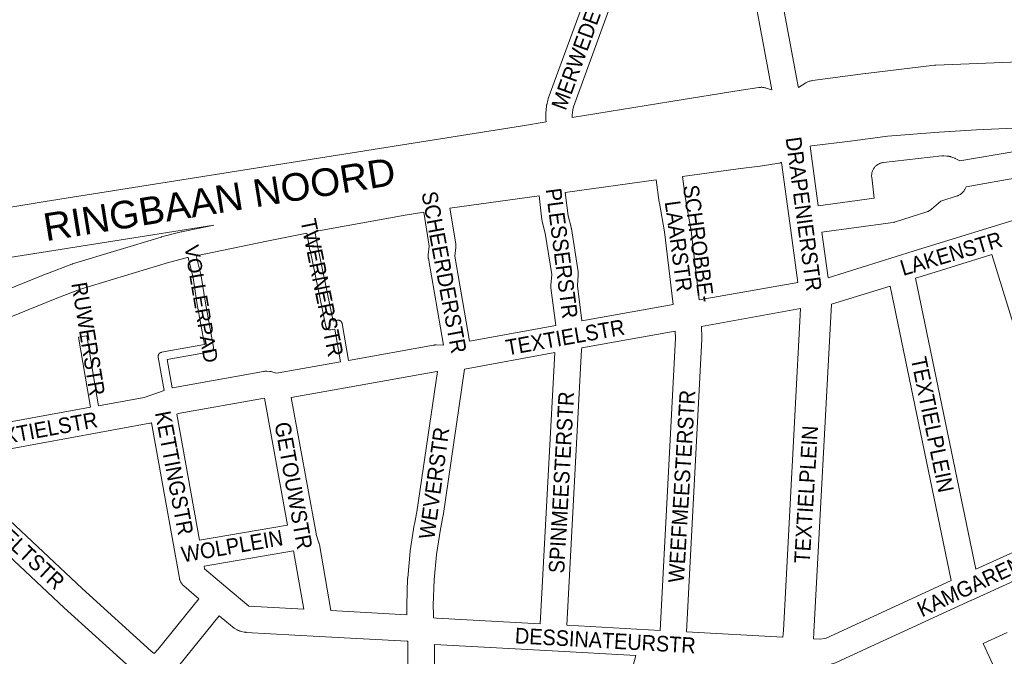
# Model space of a CAD drawing. Header units: metres. Extents: x 123819 to 142731, y 393440 to 405763.
# Tile 187 of 256: x 132898 to 133383, y 398379 to 398692. Entities that reach past the tile are written whole.
import ezdxf
from ezdxf.enums import TextEntityAlignment as Align

# ---------------------------------------------------------------- set-up
doc = ezdxf.new("R2010")
doc.units = ezdxf.units.M
doc.header["$MEASUREMENT"] = 0
for name, color, linetype, lineweight in [('gs-anno-wegen algemeen tekst', 7, 'Continuous', 0), ('gs-knt-aanvullende hoofdweg', 7, 'Continuous', 0), ('gs-knt-hoofdweg', 7, 'Continuous', 0), ('gs-knt-paden', 7, 'Continuous', 0), ('gs-knt-wegen algemeen', 7, 'Continuous', 0)]:
    doc.layers.add(name, color=color, linetype=linetype, lineweight=lineweight)
doc.styles.add('Style-Arial', font='arial.ttf')

msp = doc.modelspace()

# ---------------------------------------------------------------- linework, layer by layer
at = {"layer": 'gs-knt-aanvullende hoofdweg', "color": 7, "linetype": 'Continuous', "flags": 128}
for points in [[(133287.71, 398630.04), (133291.7, 398600.64)], [(133281.67, 398562.98), (133277.7, 398592.17), (133273.62, 398622.09)], [(133293.46, 398587.74), (133296.51, 398565.27)], [(133298.15, 398552.15), (133289.57, 398390.58), (133289.56, 398390.37), (133289.3, 398387.28)], [(133274.3, 398388.11), (133274.58, 398391.49), (133283, 398550.03)]]:
    msp.add_lwpolyline(points, dxfattribs=at)
at = {"layer": 'gs-knt-hoofdweg', "color": 7, "linetype": 'Continuous', "flags": 128}
for points in [[(133281.87, 398658.94), (133285.59, 398661.25), (133285.91, 398661.44), (133286.25, 398661.62), (133286.59, 398661.78), (133286.94, 398661.93), (133287.3, 398662.05), (133287.66, 398662.16), (133288.03, 398662.26), (133288.4, 398662.33), (133288.78, 398662.39), (133314.98, 398665.81), (133315.04, 398665.82), (133348.85, 398669.95), (133349.17, 398669.98), (133349.5, 398670), (133476.69, 398675.1)], [(133170.49, 398644.16), (133219.07, 398652.09), (133253.64, 398657.66), (133253.73, 398657.68), (133262.44, 398658.98), (133262.8, 398659.02), (133263.16, 398659.05), (133263.52, 398659.06), (133263.88, 398659.06), (133264.24, 398659.04), (133264.59, 398659), (133264.95, 398658.95), (133265.3, 398658.88), (133265.65, 398658.8), (133266, 398658.7), (133268.84, 398657.82)], [(133513.56, 398644.18), (133395.23, 398639.25), (133369.58, 398638.07), (133351.22, 398636.95), (133325.81, 398634.93), (133307.61, 398632.48), (133307.48, 398632.47), (133288.41, 398630.28), (133287.71, 398630.04)], [(132790.1, 398595.61), (132809.67, 398591.35), (132817.43, 398589.83), (132828.43, 398589.09), (132833.58, 398589.79), (132859.43, 398594), (132873.84, 398596.62), (132873.96, 398596.65), (132910.91, 398602.77), (132910.96, 398602.78), (133146.06, 398640.14), (133157.62, 398642.05)], [(133273.62, 398622.09), (133273.45, 398622.02), (133273.16, 398621.93), (133272.86, 398621.84), (133272.56, 398621.77), (133272.26, 398621.71), (133263.08, 398620.24), (133262.85, 398620.21), (133252.17, 398618.89), (133224.74, 398615.16)], [(133211.84, 398613.4), (133167.05, 398607.3)], [(133154.15, 398605.53), (133110.27, 398599.49)], [(133097.39, 398597.57), (133088.22, 398596.09), (133043.67, 398587.95)], [(132993.96, 398591.21), (132960.84, 398585.95), (132882.91, 398573.51), (132851.45, 398568.35), (132837.01, 398564.41), (132822.97, 398558.84), (132817.83, 398556.37), (132798.3, 398547.01)], [(132874.04, 398551.99), (132911.92, 398567.35), (132912.06, 398567.41), (132923.98, 398571.92), (132924.18, 398571.99), (132924.39, 398572.05), (132967.98, 398585.3), (132968.26, 398585.38), (132977.92, 398587.87), (132978.2, 398587.93), (132980.55, 398588.43), (132980.57, 398588.43), (132993.96, 398591.21)], [(133039.72, 398587.2), (133020.14, 398583.34), (132985.26, 398576.11)]]:
    msp.add_lwpolyline(points, dxfattribs=at)
at = {"layer": 'gs-knt-paden', "color": 7, "linetype": 'Continuous', "flags": 128}
for points in [[(133056.4, 398523.79), (133053.55, 398539.98), (133051.57, 398539.59), (133051.48, 398539.58), (133051.38, 398539.57), (133051.28, 398539.56), (133051.18, 398539.56), (133051.09, 398539.56), (133050.99, 398539.57), (133050.89, 398539.58), (133050.8, 398539.6), (133050.7, 398539.62), (133050.61, 398539.64), (133050.51, 398539.68), (133050.42, 398539.71), (133050.33, 398539.75), (133050.25, 398539.79), (133050.16, 398539.84), (133050.08, 398539.89), (133050, 398539.95), (133049.92, 398540.01), (133049.85, 398540.07), (133049.78, 398540.14), (133049.71, 398540.21), (133049.64, 398540.28), (133049.58, 398540.36), (133049.53, 398540.44), (133049.47, 398540.52), (133049.43, 398540.61), (133049.38, 398540.69), (133049.34, 398540.78), (133049.3, 398540.87), (133049.27, 398540.97), (133049.25, 398541.06), (133049.22, 398541.16), (133041.36, 398578.75), (133041.35, 398578.78), (133039.72, 398587.2)], [(133043.67, 398587.95), (133045.3, 398579.56)], [(132985.26, 398576.11), (132987.7, 398566.15), (132987.72, 398566.06), (132987.74, 398565.98), (132989.82, 398552.73), (132993.76, 398531.07), (132993.77, 398530.97), (132993.78, 398530.88), (132993.79, 398530.78), (132993.79, 398530.69), (132993.79, 398530.59), (132993.78, 398530.5), (132993.77, 398530.4), (132993.75, 398530.31), (132993.73, 398530.21), (132993.7, 398530.12), (132993.67, 398530.03), (132993.64, 398529.94), (132993.6, 398529.85), (132993.56, 398529.77), (132993.51, 398529.68), (132993.46, 398529.6), (132993.41, 398529.52), (132993.35, 398529.45), (132993.29, 398529.37), (132993.22, 398529.3), (132993.15, 398529.24), (132993.08, 398529.17), (132993.01, 398529.11), (132992.93, 398529.06), (132992.85, 398529), (132992.77, 398528.96), (132992.68, 398528.91), (132992.59, 398528.87), (132992.51, 398528.83), (132992.42, 398528.8), (132992.32, 398528.77), (132992.23, 398528.75), (132992.14, 398528.73), (132970.93, 398524.91), (132973.39, 398510.95)], [(133045.3, 398579.56), (133052.75, 398543.92), (133054.79, 398544.31), (133054.89, 398544.33), (133054.98, 398544.34), (133055.08, 398544.35), (133055.18, 398544.35), (133055.27, 398544.35), (133055.37, 398544.34), (133055.47, 398544.33), (133055.56, 398544.31), (133055.65, 398544.29), (133055.75, 398544.27), (133055.84, 398544.24), (133055.93, 398544.2), (133056.02, 398544.16), (133056.11, 398544.12), (133056.19, 398544.07), (133056.27, 398544.02), (133056.35, 398543.97), (133056.43, 398543.91), (133056.5, 398543.85), (133056.57, 398543.78), (133056.64, 398543.71), (133056.71, 398543.64), (133056.77, 398543.57), (133056.82, 398543.49), (133056.88, 398543.41), (133056.93, 398543.32), (133056.97, 398543.24), (133057.01, 398543.15), (133057.05, 398543.06), (133057.08, 398542.97), (133057.11, 398542.88), (133057.13, 398542.78), (133057.15, 398542.69), (133060.36, 398524.49)], [(132969.53, 398509.68), (132966.62, 398526.18), (132966.61, 398526.28), (132966.6, 398526.38), (132966.59, 398526.47), (132966.59, 398526.57), (132966.6, 398526.67), (132966.61, 398526.77), (132966.62, 398526.87), (132966.64, 398526.96), (132966.66, 398527.06), (132966.69, 398527.15), (132966.73, 398527.24), (132966.76, 398527.34), (132966.8, 398527.43), (132966.85, 398527.51), (132966.9, 398527.6), (132966.96, 398527.68), (132967.01, 398527.76), (132967.08, 398527.83), (132967.14, 398527.91), (132967.21, 398527.98), (132967.28, 398528.04), (132967.36, 398528.11), (132967.44, 398528.17), (132967.52, 398528.22), (132967.6, 398528.27), (132967.69, 398528.32), (132967.78, 398528.36), (132967.87, 398528.4), (132967.96, 398528.43), (132968.06, 398528.46), (132968.15, 398528.49), (132968.25, 398528.51), (132989.44, 398532.33), (132985.86, 398552.03), (132985.85, 398552.08), (132983.78, 398565.27), (132981.32, 398575.28)]]:
    msp.add_lwpolyline(points, dxfattribs=at)
msp.add_lwpolyline([(132933.24, 398501.46), (132931.6, 398511.03), (132927.4, 398536, -0.371405), (132927.41, 398536.01), (132931.35, 398536.67, -0.371407), (132931.37, 398536.66), (132935.56, 398511.71), (132937.2, 398502.18)], format="xyb", dxfattribs=at)
at = {"layer": 'gs-knt-wegen algemeen', "color": 7, "linetype": 'Continuous', "flags": 128}
for points in [[(133157.62, 398642.05), (133157.51, 398643.14), (133157.49, 398643.33), (133157.48, 398643.53), (133157.42, 398645.33), (133157.42, 398645.65), (133157.43, 398645.96), (133157.45, 398646.28), (133157.84, 398649.81), (133157.87, 398650.04), (133157.91, 398650.26), (133157.96, 398650.49), (133158.44, 398652.69), (133158.51, 398652.97), (133158.59, 398653.25), (133158.68, 398653.53), (133176.73, 398702.86), (133178.55, 398708.6), (133181.72, 398720.53), (133182.99, 398726.41), (133185, 398738.53), (133186.24, 398750.73), (133188.03, 398787.64)], [(133201, 398786.24), (133199.24, 398749.93), (133199.23, 398749.76), (133199.21, 398749.58), (133197.93, 398737), (133197.91, 398736.8), (133197.88, 398736.59), (133195.8, 398724.12), (133195.75, 398723.81), (133194.41, 398717.63), (133194.34, 398717.33), (133191.09, 398705.11), (133191.01, 398704.81), (133189.1, 398698.78), (133189, 398698.52), (133171.06, 398649.47), (133170.75, 398648.04), (133170.45, 398645.32), (133170.49, 398644.2), (133170.49, 398644.16)], [(133268.84, 398657.82), (133245.78, 398781.37)], [(133259.21, 398780.38), (133281.78, 398659.43), (133281.79, 398659.38), (133281.87, 398658.94)], [(133291.7, 398600.64), (133319.16, 398604.37), (133318, 398614.85), (133317.97, 398615.16), (133317.96, 398615.48), (133317.96, 398615.8), (133317.98, 398616.12), (133318.02, 398616.44), (133318.07, 398616.75), (133318.13, 398617.07), (133318.22, 398617.38), (133318.31, 398617.68), (133318.42, 398617.98), (133318.55, 398618.27), (133318.69, 398618.56), (133318.84, 398618.84), (133319.01, 398619.11), (133319.19, 398619.38), (133319.39, 398619.63), (133319.59, 398619.88), (133319.81, 398620.11), (133320.04, 398620.33), (133320.28, 398620.54), (133320.53, 398620.74), (133320.78, 398620.93), (133321.05, 398621.11), (133321.33, 398621.27), (133321.61, 398621.41), (133321.9, 398621.55), (133322.2, 398621.67), (133322.5, 398621.77), (133322.81, 398621.86), (133323.12, 398621.93), (133323.43, 398621.99), (133323.75, 398622.03), (133352.53, 398625.23), (133352.78, 398625.26), (133353.03, 398625.27), (133353.28, 398625.27), (133353.54, 398625.27), (133355.07, 398625.2), (133355.36, 398625.18), (133355.64, 398625.15), (133355.93, 398625.1), (133356.21, 398625.05), (133356.49, 398624.98), (133356.76, 398624.9), (133357.03, 398624.8), (133358.48, 398624.27), (133358.71, 398624.18), (133358.94, 398624.08), (133359.17, 398623.97), (133359.39, 398623.85), (133361.33, 398622.78), (133388.42, 398627.49)], [(133224.74, 398615.16), (133226.24, 398604.19), (133228.77, 398589.97), (133228.8, 398589.78), (133228.83, 398589.59), (133233.02, 398554.31)], [(133220.18, 398552.02), (133215.92, 398587.87), (133213.4, 398602.03), (133213.36, 398602.3), (133211.84, 398613.4)], [(133390.24, 398614.59), (133364.5, 398610.11), (133363.82, 398608.78), (133363.66, 398608.5), (133363.5, 398608.23), (133363.32, 398607.97), (133363.13, 398607.71), (133362.93, 398607.47), (133362.71, 398607.23), (133362.48, 398607.01), (133362.25, 398606.79), (133362, 398606.59), (133361.74, 398606.4), (133361.48, 398606.23), (133361.2, 398606.07), (133360.92, 398605.92), (133360.63, 398605.78), (133360.34, 398605.66), (133360.04, 398605.56), (133352.1, 398602.97), (133347.47, 398598.99), (133347.25, 398598.81), (133347.01, 398598.63), (133346.77, 398598.47), (133346.53, 398598.32), (133346.27, 398598.18), (133346.02, 398598.05), (133345.75, 398597.93), (133345.48, 398597.82), (133345.21, 398597.73), (133329.65, 398592.76), (133329.38, 398592.68), (133329.1, 398592.61), (133328.82, 398592.55), (133328.54, 398592.51), (133327.21, 398592.33), (133293.46, 398587.74)], [(133162.43, 398541.68), (133160.03, 398560.3), (133160, 398560.57), (133159.98, 398560.83), (133159.98, 398561.1), (133159.98, 398561.37), (133159.99, 398561.64), (133160.4, 398566.86), (133157.24, 398587.18), (133155.76, 398592.9), (133155.7, 398593.18), (133155.65, 398593.46), (133155.6, 398593.74), (133154.15, 398605.53)], [(133167.05, 398607.3), (133168.48, 398595.75), (133169.93, 398590.13), (133169.98, 398589.92), (133170.02, 398589.71), (133170.06, 398589.5), (133173.38, 398568.11), (133173.42, 398567.81), (133173.45, 398567.5), (133173.46, 398567.2), (133173.46, 398566.9), (133173.44, 398566.6), (133173.03, 398561.3), (133175.26, 398543.99)], [(133338.49, 398578.3), (133379.51, 398590.97), (133412.17, 398601.06), (133412.48, 398601.15), (133412.79, 398601.22), (133413.1, 398601.27), (133415.25, 398601.61), (133415.55, 398601.64), (133415.84, 398601.67), (133416.14, 398601.68), (133416.43, 398601.68), (133416.73, 398601.66), (133417.95, 398601.57), (133418.21, 398601.55), (133418.47, 398601.52), (133418.72, 398601.47), (133418.98, 398601.41), (133419.23, 398601.35), (133420.74, 398600.92)], [(133107.08, 398532.03), (133099.64, 398574.67), (133099.6, 398574.94), (133099.57, 398575.21), (133099.55, 398575.49), (133099.54, 398575.76), (133099.55, 398576.04), (133099.56, 398576.31), (133099.59, 398576.58), (133100.12, 398580.83), (133097.39, 398597.57)], [(133110.27, 398599.49), (133113.12, 398582), (133113.16, 398581.69), (133113.19, 398581.39), (133113.2, 398581.08), (133113.2, 398580.77), (133113.18, 398580.46), (133113.15, 398580.16), (133112.63, 398575.95), (133119.96, 398533.92)], [(133296.51, 398565.27), (133330.06, 398575.7), (133338.48, 398578.3)], [(133338.48, 398578.3), (133338.49, 398578.3), (133338.49, 398578.3)], [(133338.48, 398578.3), (133338.49, 398578.3), (133338.49, 398578.3)], [(133377.15, 398576.62), (133342.33, 398565.87)], [(133369.22, 398421.6), (133396.19, 398433.89), (133418.43, 398444.03), (133391.19, 398531.53), (133377.15, 398576.62)], [(132981.32, 398575.28), (132981.02, 398575.22), (132971.64, 398572.81), (132928.38, 398559.66), (132916.74, 398555.26), (132878.96, 398539.94)], [(133233.02, 398554.31), (133281.67, 398562.98)], [(133342.33, 398565.86), (133339.57, 398565.01)], [(133339.57, 398565.01), (133369.22, 398421.6)], [(133342.33, 398565.87), (133342.33, 398565.86), (133342.33, 398565.86)], [(133342.33, 398565.87), (133342.33, 398565.86), (133342.33, 398565.86)], [(133289.3, 398387.28), (133292.64, 398387.09), (133294.8, 398387.45), (133295.62, 398387.74), (133357.08, 398416.05), (133327.07, 398561.14), (133298.15, 398552.15)], [(133175.26, 398543.99), (133220.18, 398552.02)], [(133283, 398550.03), (133234.13, 398541.28)], [(133119.96, 398533.92), (133162.43, 398541.68)], [(133221.2, 398538.98), (133175.2, 398530.76)], [(133213.76, 398391.47), (133221.36, 398535.42), (133221.2, 398538.98)], [(133234.13, 398541.28), (133234.39, 398535.69), (133234.39, 398535.47), (133234.39, 398535.26), (133234.38, 398535.05), (133234.38, 398535.05), (133234.38, 398535.04), (133226.76, 398390.75)], [(133060.36, 398524.49), (133102.1, 398532.03), (133102.37, 398532.07), (133102.63, 398532.1), (133102.9, 398532.12), (133103.17, 398532.13), (133103.44, 398532.13), (133107.08, 398532.03)], [(133161.92, 398528.35), (133117.4, 398520.22)], [(133154.79, 398394.75), (133161.92, 398528.35)], [(133175.2, 398530.76), (133175.05, 398529.95), (133167.79, 398394.03)], [(132973.39, 398510.95), (132973.46, 398510.97), (132973.7, 398511.02), (133018.52, 398519.07), (133018.83, 398519.12), (133019.15, 398519.15), (133019.46, 398519.17), (133019.78, 398519.17), (133020.1, 398519.16), (133021.54, 398519.06), (133021.86, 398519.04), (133022.17, 398518.99), (133022.49, 398518.93), (133022.8, 398518.86), (133023.1, 398518.77), (133024.92, 398518.19), (133056.4, 398523.79)], [(133104.08, 398519.09), (133103.75, 398519.09), (133060.66, 398511.32), (133060.65, 398511.32), (133032.05, 398506.23)], [(133089.12, 398399.23), (133089.06, 398403.83), (133089.06, 398404.11), (133089.45, 398417.03), (133089.46, 398417.23), (133089.48, 398417.43), (133090.67, 398430.3), (133090.69, 398430.5), (133090.72, 398430.7), (133092.7, 398443.47), (133092.76, 398443.77), (133094.01, 398449.93), (133104.08, 398519.09)], [(133117.4, 398520.22), (133106.87, 398447.87), (133106.84, 398447.69), (133106.8, 398447.51), (133105.55, 398441.33), (133103.61, 398428.9), (133102.46, 398416.43), (133102.08, 398403.86), (133102.14, 398399.16), (133102.23, 398397.76)], [(132937.2, 398502.18), (132959.64, 398506.32), (132966.19, 398508.54), (132969.53, 398509.68)], [(133018.88, 398505.91), (132976.48, 398498.29), (132975.69, 398498.02)], [(133030.33, 398443.39), (133018.88, 398505.91)], [(133032.05, 398506.23), (133044.32, 398439.27)], [(132859.99, 398477.14), (132862.29, 398479.08), (132871.3, 398488.09), (132871.47, 398488.26), (132871.66, 398488.42), (132871.85, 398488.58), (132872.04, 398488.73), (132873.26, 398489.62), (132873.49, 398489.78), (132873.73, 398489.94), (132873.97, 398490.08), (132874.22, 398490.21), (132874.48, 398490.33), (132874.74, 398490.44), (132875.01, 398490.53), (132876.43, 398491.02), (132876.67, 398491.1), (132876.9, 398491.17), (132877.14, 398491.22), (132877.38, 398491.27), (132933.24, 398501.46)], [(132963.22, 398493.79), (132963.08, 398493.74), (132962.77, 398493.66), (132962.46, 398493.6), (132937.5, 398489), (132937.49, 398489), (132880.2, 398478.55), (132880.17, 398478.54), (132880.16, 398478.53), (132871.3, 398469.68), (132871.1, 398469.48), (132870.89, 398469.3), (132869.53, 398468.15)], [(132975.2, 398427.21), (132963.22, 398493.79)], [(132975.69, 398498.02), (132986.87, 398435.88)], [(132869.53, 398468.15), (132871.3, 398466.37), (132929.09, 398412.14), (132963.1, 398381.34), (132964.61, 398380.15)], [(132955.94, 398370.41), (132954.85, 398371.27), (132954.69, 398371.4), (132954.52, 398371.55), (132920.31, 398402.53), (132920.23, 398402.6), (132862.31, 398456.95), (132862.15, 398457.11), (132859.09, 398460.18)], [(132986.87, 398435.88), (133030.33, 398443.39)], [(133044.32, 398439.27), (133044.32, 398439.26), (133044.32, 398439.26)], [(133044.32, 398439.27), (133044.32, 398439.26), (133044.32, 398439.26)], [(133044.32, 398439.26), (133044.32, 398439.25), (133044.32, 398439.25), (133044.43, 398438.68), (133045.73, 398434.69), (133045.81, 398434.4), (133045.89, 398434.11), (133045.95, 398433.81), (133051.69, 398401.28)], [(133011.23, 398403.49), (133038.34, 398402.01), (133033.28, 398430.68), (132989.18, 398423.06), (132989.4, 398421.83), (132999.94, 398412.97), (133011.18, 398403.51), (133011.2, 398403.5), (133011.22, 398403.49), (133011.23, 398403.49), (133011.23, 398403.49)], [(132975.21, 398427.21), (132975.21, 398427.21), (132975.2, 398427.21)], [(132975.21, 398427.21), (132975.21, 398427.21), (132975.2, 398427.21)], [(132986.68, 398407.11), (132979.22, 398413.38), (132979, 398413.58), (132978.78, 398413.79), (132978.57, 398414.01), (132978.38, 398414.24), (132978.19, 398414.47), (132978.02, 398414.72), (132977.85, 398414.97), (132977.7, 398415.23), (132977.57, 398415.5), (132977.44, 398415.77), (132977.33, 398416.05), (132977.23, 398416.34), (132977.14, 398416.62), (132977.07, 398416.92), (132977, 398417.21), (132975.21, 398427.21)], [(133395.7, 398419.36), (133367.23, 398406.39)], [(132964.61, 398380.15), (132966.58, 398382.22), (132986.68, 398407.11)], [(133367.22, 398406.38), (133367.2, 398406.37), (133300.78, 398375.78), (133300.49, 398375.66), (133300.2, 398375.55), (133298.56, 398374.97), (133298.3, 398374.89), (133298.02, 398374.81), (133297.75, 398374.75), (133297.47, 398374.7), (133294.05, 398374.13), (133293.77, 398374.09), (133293.49, 398374.06), (133293.2, 398374.05), (133292.92, 398374.05), (133292.64, 398374.05), (133287.78, 398374.32)], [(133367.23, 398406.39), (133367.22, 398406.38), (133367.22, 398406.38)], [(133367.23, 398406.39), (133367.22, 398406.38), (133367.22, 398406.38)], [(132996.64, 398398.73), (132976.54, 398373.83), (132976.37, 398373.63), (132976.19, 398373.44), (132974.62, 398371.79)], [(133045.82, 398388.56), (133009.99, 398390.52), (133009.72, 398390.54), (133009.46, 398390.57), (133009.2, 398390.61), (133008.95, 398390.66), (133007.38, 398391.01), (133007.09, 398391.08), (133006.8, 398391.16), (133006.52, 398391.26), (133006.24, 398391.37), (133005.97, 398391.49), (133005.7, 398391.63), (133005.44, 398391.78), (133004.06, 398392.6), (133003.84, 398392.74), (133003.62, 398392.89), (133003.41, 398393.04), (133003.21, 398393.21), (132996.64, 398398.73)], [(133051.69, 398401.28), (133089.12, 398399.23)], [(133102.23, 398397.76), (133103.62, 398397.59), (133154.79, 398394.75)], [(133167.79, 398394.03), (133213.76, 398391.47)], [(133045.83, 398388.56), (133045.82, 398388.56), (133045.82, 398388.56)], [(133045.83, 398388.56), (133045.82, 398388.56), (133045.82, 398388.56)], [(133089.59, 398386.14), (133089.18, 398386.19), (133045.83, 398388.56)], [(133226.76, 398390.75), (133274.3, 398388.11)], [(133089.66, 398307.56), (133089.59, 398386.14)], [(133102.61, 398384.61), (133102.68, 398307.57)], [(133201.87, 398379.09), (133160.58, 398381.39), (133102.69, 398384.61), (133102.61, 398384.61)], [(133190.14, 398335.27), (133201.87, 398379.09)]]:
    msp.add_lwpolyline(points, dxfattribs=at)
msp.add_lwpolyline([(133396.91, 398333), (133372.84, 398384.96, -0.384577), (133372.85, 398384.98), (133384.64, 398390.44, -0.384577)], format="xyb", dxfattribs=at)

# ---------------------------------------------------------------- texts
at = {"layer": 'gs-anno-wegen algemeen tekst', "color": 7, "style": 'Style-Arial', "width": 0.909091}
for s, rotation, p in [('MERWEDESTR', 69.9055, (133175.72, 398681.77)), ('DRAPENIERSTR', 277.7424, (133284.53, 398596.64)), ('PLESSERSTR', 277.4065, (133165.37, 398577.28)), ('SCHROBBE-', 277.7468, (133232.75, 398582.13)), ('SCHEERDERSTR', 280.5627, (133107.43, 398567.9)), ('LAARSTR', 277.7468, (133222.88, 398580.8)), ('TWERNERSTR', 281.5492, (133047.26, 398560.36)), ('LAKENSTR', 16.483, (133357.1, 398577.12)), ('RUWERSTR', 279.2881, (132932.15, 398535.11)), ('TEXTIELSTR', 10.067, (133167.02, 398535.9)), ('TEXTIELPLEIN', 281.7358, (133347.87, 398492.9)), ('SPINMEESTERSTR', 86.8415, (133165.17, 398464.42)), ('WEEFMEESTERSTR', 86.5659, (133224.46, 398462.45)), ('TEXTIELSTR', 10.4514, (132907.44, 398490.14)), ('KETTINGSTR', 280.7189, (132974.51, 398469.02)), ('GETOUWSTR', 280.2065, (133033.27, 398462.8)), ('TEXTIELPLEIN', 86.5041, (133285.68, 398458.46)), ('WEVERSTR', 82.2127, (133102.47, 398464.04)), ('HASSELTSTR', 316.9615, (132895.24, 398435.67)), ('WOLPLEIN', 9.7549, (133003.02, 398433.05)), ('KAMGARENPLEIN', 25.1069, (133379.22, 398419.25)), ('DESSINATEURSTR', 356.8128, (133186.8, 398386.51))]:
    msp.add_text(s, height=7.7, rotation=rotation, dxfattribs=at).set_placement(p, align=Align.MIDDLE_CENTER)
at = {"layer": 'gs-anno-wegen algemeen tekst', "color": 7, "style": 'Style-Arial'}
for s, height, rotation, p in [('RINGBAAN NOORD', 13.6, 9.1865, (132996.7, 398603.92)), ('VOLLERPAD', 7, 279.6243, (132987.84, 398552.39))]:
    msp.add_text(s, height=height, rotation=rotation, dxfattribs=at).set_placement(p, align=Align.MIDDLE_CENTER)

doc.saveas('drawing.dxf')
